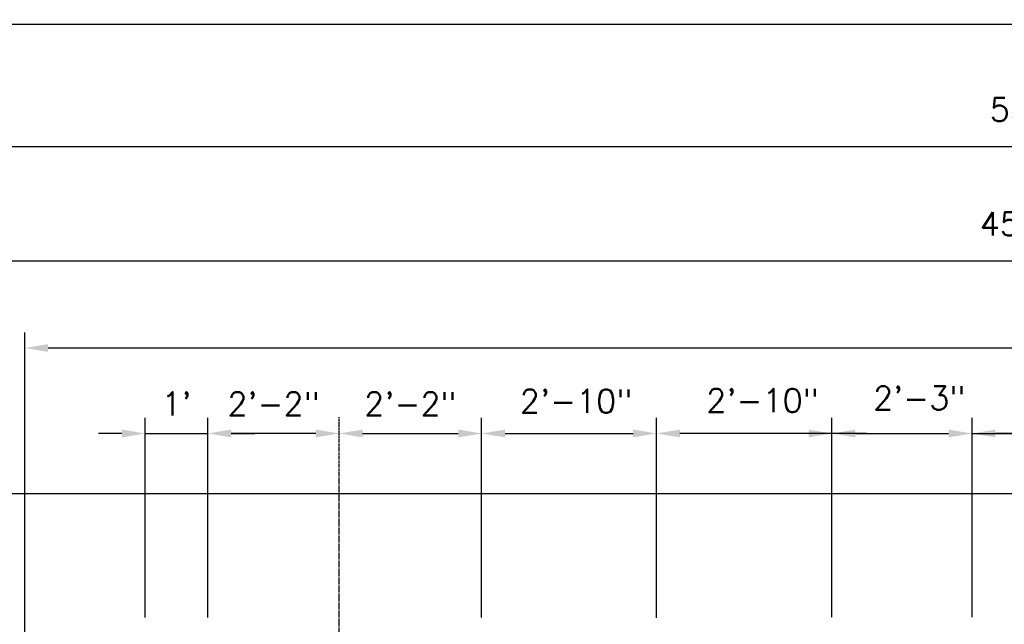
# Model space of a CAD drawing. Extents: x 2360 to 5106, y -824 to 622.
# Tile 7 of 124: x 3190 to 3379, y 141 to 257. Entities that reach past the tile are written whole.
import ezdxf

# ---------------------------------------------------------------- set-up
doc = ezdxf.new("R2010")
doc.units = 0
doc.header["$MEASUREMENT"] = 0
doc.header["$PDSIZE"] = 1
doc.linetypes.add('CENTER1', pattern=[0.6625, 0.5, -0.075, 0.0125, -0.075])
doc.layers.get('0').update_dxf_attribs({"linetype": 'CONTINUOUS'})
doc.layers.get('DEFPOINTS').update_dxf_attribs({"linetype": 'CONTINUOUS'})
for name, color, linetype in [('CENTERLINE', 3, 'CENTER1'), ('DIM', 3, 'CONTINUOUS'), ('FREEZE-OUTLINE-TITLES', 60, 'CONTINUOUS'), ('TANK-SLAB', 6, 'CONTINUOUS'), ('TEXT', 3, 'CONTINUOUS')]:
    doc.layers.add(name, color=color, linetype=linetype)
doc.styles.add('SIMPLEX', font='simplex')
doc.dimstyles.new('DIM48', dxfattribs={"dimscale": 48, "dimtxt": 0.09375, "dimasz": 0.09375, "dimexe": 0.0625, "dimexo": 0.0625, "dimgap": 0.0625, "dimtad": 1, "dimdec": 4, "dimzin": 3, "dimdsep": 46, "dimlunit": 4, "dimtxsty": 'SIMPLEX', "dimcen": 0, "dimclrd": 3, "dimclre": 3, "dimclrt": 3, "dimadec": 0, "dimazin": 0, "dimtfac": 1, "dimtdec": 4, "dimtofl": 0, "dimtmove": 2, "dimatfit": 3, "dimfxl": 1, "dimfrac": 2, "dimtolj": 1, "dimtzin": 3, "dimarcsym": 0})

# ---------------------------------------------------------------- blocks, each defined once
blk = doc.blocks.new('*D82')
at = {"layer": 'DEFPOINTS', "color": 0, "transparency": 16777216}
for p in [(3090.35, 232.2), (3090.35, 165.68), (3753.85, 165.68)]:
    blk.add_point(p, dxfattribs=at)
at = {"layer": 'DIM', "color": 3, "lineweight": -2, "transparency": 16777216}
for p, q in [((3090.35, 168.68), (3090.35, 235.2)), ((3753.85, 168.68), (3753.85, 235.2)), ((3749.35, 232.2), (3094.85, 232.2))]:
    blk.add_line(p, q, dxfattribs=at)
at = {"layer": 'DIM', "color": 3, "transparency": 16777216}
for points in [[(3094.85, 232.95), (3094.85, 231.45), (3090.35, 232.2)], [(3749.35, 232.95), (3749.35, 231.45), (3753.85, 232.2)]]:
    blk.add_solid(points, dxfattribs=at)
at = {"layer": 'DIM', "color": 3, "transparency": 16777216, "insert": (3422.1, 238.62), "char_height": 4.5, "attachment_point": 5, "style": 'SIMPLEX'}
blk.add_mtext('\\A1;55\'-3 1/2" (F.V. TANK SLAB)', dxfattribs=at)
blk = doc.blocks.new('*D84')
at = {"layer": 'DEFPOINTS', "color": 0, "transparency": 16777216}
for p in [(3151.74, 210.25), (3151.74, 210.25), (3696.5, 195.68)]:
    blk.add_point(p, dxfattribs=at)
at = {"layer": 'DIM', "color": 3, "lineweight": -2, "transparency": 16777216}
for p, q in [((3696.5, 198.68), (3696.5, 213.25)), ((3692, 210.25), (3156.24, 210.25))]:
    blk.add_line(p, q, dxfattribs=at)
at = {"layer": 'DIM', "color": 3, "transparency": 16777216}
for points in [[(3156.24, 211), (3156.24, 209.5), (3151.74, 210.25)], [(3692, 211), (3692, 209.5), (3696.5, 210.25)]]:
    blk.add_solid(points, dxfattribs=at)
at = {"layer": 'DIM', "color": 3, "transparency": 16777216, "insert": (3424.12, 216.68), "char_height": 4.5, "attachment_point": 5, "style": 'SIMPLEX'}
blk.add_mtext('\\A1;45\'-4 3/4" (F.V. TANK LENGTH)', dxfattribs=at)
blk = doc.blocks.new('*D86')
at = {"layer": 'DEFPOINTS', "color": 0, "transparency": 16777216}
for p in [(3060.35, 165.68), (3090.35, 165.68), (3204.45, 129.68)]:
    blk.add_point(p, dxfattribs=at)
at = {"layer": 'DIM', "color": 3, "lineweight": -2, "transparency": 16777216}
for p, q in [((3087.35, 165.68), (3057.35, 165.68)), ((3060.35, 134.18), (3060.35, 161.18)), ((3201.45, 129.68), (3057.35, 129.68))]:
    blk.add_line(p, q, dxfattribs=at)
at = {"layer": 'DIM', "color": 3, "transparency": 16777216}
for points in [[(3059.6, 161.18), (3061.1, 161.18), (3060.35, 165.68)], [(3059.6, 134.18), (3061.1, 134.18), (3060.35, 129.68)]]:
    blk.add_solid(points, dxfattribs=at)
at = {"layer": 'DIM', "color": 3, "transparency": 16777216, "insert": (3054.67, 147.68), "char_height": 4.5, "attachment_point": 5, "rotation": 90, "style": 'SIMPLEX'}
blk.add_mtext('\\A1;3\'-0"', dxfattribs=at)
blk = doc.blocks.new('*D119')
at = {"color": 3, "lineweight": -2, "transparency": 16777216}
for p, q in [((3191, 107.68), (3191, 196.62)), ((3658.32, 107.62), (3658.32, 196.62)), ((3195.5, 193.62), (3653.82, 193.62))]:
    blk.add_line(p, q, dxfattribs=at)
at = {"color": 3, "transparency": 16777216}
for points in [[(3195.5, 194.37), (3195.5, 192.87), (3191, 193.62)], [(3653.82, 194.37), (3653.82, 192.87), (3658.32, 193.62)]]:
    blk.add_solid(points, dxfattribs=at)
at = {"layer": 'DEFPOINTS', "color": 0, "transparency": 16777216}
for p in [(3658.32, 193.62), (3191, 104.68), (3658.32, 104.62)]:
    blk.add_point(p, dxfattribs=at)
at = {"color": 3, "transparency": 16777216, "insert": (3424.66, 199.3), "char_height": 4.5, "attachment_point": 5, "style": 'SIMPLEX'}
blk.add_mtext('\\A1;38\'-10"', dxfattribs=at)
blk = doc.blocks.new('*D108')
at = {"layer": 'DEFPOINTS', "color": 0, "transparency": 16777216}
for p in [(3214.15, 177.21), (3226.15, 177.21), (3226.15, 177.21)]:
    blk.add_point(p, dxfattribs=at)
at = {"layer": 'DIM', "color": 3, "lineweight": -2, "transparency": 16777216}
for p, q in [((3209.65, 177.21), (3205.15, 177.21)), ((3230.65, 177.21), (3235.15, 177.21))]:
    blk.add_line(p, q, dxfattribs=at)
at = {"layer": 'DIM', "color": 3, "transparency": 16777216}
for points in [[(3209.65, 177.96), (3209.65, 176.46), (3214.15, 177.21)], [(3230.65, 177.96), (3230.65, 176.46), (3226.15, 177.21)]]:
    blk.add_solid(points, dxfattribs=at)
at = {"layer": 'DIM', "color": 3, "transparency": 16777216, "insert": (3220.15, 182.89), "char_height": 4.5, "attachment_point": 5, "style": 'SIMPLEX'}
blk.add_mtext("\\A1;1'", dxfattribs=at)
blk = doc.blocks.new('*D109')
at = {"layer": 'DEFPOINTS', "color": 0, "transparency": 16777216}
for p in [(3226.15, 177.21), (3226.15, 177.21), (3251.38, 177.21)]:
    blk.add_point(p, dxfattribs=at)
at = {"layer": 'DIM', "color": 3, "lineweight": -2, "transparency": 16777216}
blk.add_line((3246.88, 177.21), (3230.65, 177.21), dxfattribs=at)
at = {"layer": 'DIM', "color": 3, "transparency": 16777216}
for points in [[(3230.65, 177.96), (3230.65, 176.46), (3226.15, 177.21)], [(3246.88, 177.96), (3246.88, 176.46), (3251.38, 177.21)]]:
    blk.add_solid(points, dxfattribs=at)
at = {"layer": 'DIM', "color": 3, "transparency": 16777216, "insert": (3238.77, 182.89), "char_height": 4.5, "attachment_point": 5, "style": 'SIMPLEX'}
blk.add_mtext('\\A1;2\'-2"', dxfattribs=at)
blk = doc.blocks.new('*D110')
at = {"layer": 'DEFPOINTS', "color": 0, "transparency": 16777216}
for p in [(3312.3, 177.21), (3278.73, 138.88), (3312.3, 138.81)]:
    blk.add_point(p, dxfattribs=at)
at = {"layer": 'DIM', "color": 3, "lineweight": -2, "transparency": 16777216}
for p, q in [((3278.73, 141.88), (3278.73, 180.21)), ((3312.3, 141.81), (3312.3, 180.21)), ((3283.23, 177.21), (3307.8, 177.21))]:
    blk.add_line(p, q, dxfattribs=at)
at = {"layer": 'DIM', "color": 3, "transparency": 16777216}
for points in [[(3283.23, 177.96), (3283.23, 176.46), (3278.73, 177.21)], [(3307.8, 177.96), (3307.8, 176.46), (3312.3, 177.21)]]:
    blk.add_solid(points, dxfattribs=at)
at = {"layer": 'DIM', "color": 3, "transparency": 16777216, "insert": (3296.87, 183.41), "char_height": 4.5, "attachment_point": 5, "style": 'SIMPLEX'}
blk.add_mtext('\\A1;2\'-10"', dxfattribs=at)
blk = doc.blocks.new('*D111')
at = {"layer": 'DEFPOINTS', "color": 0, "transparency": 16777216}
for p in [(3312.3, 177.21), (3312.3, 138.81), (3345.99, 138.94)]:
    blk.add_point(p, dxfattribs=at)
at = {"layer": 'DIM', "color": 3, "lineweight": -2, "transparency": 16777216}
for p, q in [((3312.3, 141.81), (3312.3, 180.21)), ((3345.99, 141.94), (3345.99, 180.21)), ((3341.49, 177.21), (3316.8, 177.21))]:
    blk.add_line(p, q, dxfattribs=at)
at = {"layer": 'DIM', "color": 3, "transparency": 16777216}
for points in [[(3316.8, 177.96), (3316.8, 176.46), (3312.3, 177.21)], [(3341.49, 177.96), (3341.49, 176.46), (3345.99, 177.21)]]:
    blk.add_solid(points, dxfattribs=at)
at = {"layer": 'DIM', "color": 3, "transparency": 16777216, "insert": (3332.65, 183.54), "char_height": 4.5, "attachment_point": 5, "style": 'SIMPLEX'}
blk.add_mtext('\\A1;2\'-10"', dxfattribs=at)
blk = doc.blocks.new('*D112')
at = {"layer": 'DEFPOINTS', "color": 0, "transparency": 16777216}
for p in [(3372.88, 177.21), (3345.99, 138.94), (3372.88, 138.95)]:
    blk.add_point(p, dxfattribs=at)
at = {"layer": 'DIM', "color": 3, "lineweight": -2, "transparency": 16777216}
for p, q in [((3345.99, 141.94), (3345.99, 180.21)), ((3372.88, 141.95), (3372.88, 180.21)), ((3350.49, 177.21), (3368.38, 177.21))]:
    blk.add_line(p, q, dxfattribs=at)
at = {"layer": 'DIM', "color": 3, "transparency": 16777216}
for points in [[(3350.49, 177.96), (3350.49, 176.46), (3345.99, 177.21)], [(3368.38, 177.96), (3368.38, 176.46), (3372.88, 177.21)]]:
    blk.add_solid(points, dxfattribs=at)
at = {"layer": 'DIM', "color": 3, "transparency": 16777216, "insert": (3362.74, 184.02), "char_height": 4.5, "attachment_point": 5, "style": 'SIMPLEX'}
blk.add_mtext('\\A1;2\'-3"', dxfattribs=at)
blk = doc.blocks.new('*D113')
at = {"layer": 'DEFPOINTS', "color": 0, "transparency": 16777216}
for p in [(3372.88, 177.21), (3372.88, 138.95), (3424.46, 138.81)]:
    blk.add_point(p, dxfattribs=at)
at = {"layer": 'DIM', "color": 3, "lineweight": -2, "transparency": 16777216}
for p, q in [((3372.88, 141.95), (3372.88, 180.21)), ((3424.46, 141.81), (3424.46, 180.21)), ((3419.96, 177.21), (3377.38, 177.21))]:
    blk.add_line(p, q, dxfattribs=at)
at = {"layer": 'DIM', "color": 3, "transparency": 16777216}
for points in [[(3377.38, 177.96), (3377.38, 176.46), (3372.88, 177.21)], [(3419.96, 177.96), (3419.96, 176.46), (3424.46, 177.21)]]:
    blk.add_solid(points, dxfattribs=at)
at = {"layer": 'DIM', "color": 3, "transparency": 16777216, "insert": (3398.67, 182.89), "char_height": 4.5, "attachment_point": 5, "style": 'SIMPLEX'}
blk.add_mtext('\\A1;4\'-4"', dxfattribs=at)
blk = doc.blocks.new('*D105')
at = {"color": 3, "lineweight": -2, "transparency": 16777216}
blk.add_line((3255.88, 177.21), (3274.23, 177.21), dxfattribs=at)
at = {"color": 3, "transparency": 16777216}
for points in [[(3255.88, 177.96), (3255.88, 176.46), (3251.38, 177.21)], [(3274.23, 177.96), (3274.23, 176.46), (3278.73, 177.21)]]:
    blk.add_solid(points, dxfattribs=at)
at = {"layer": 'DEFPOINTS', "color": 0, "transparency": 16777216}
for p in [(3251.38, 177.21), (3278.73, 177.21), (3278.73, 177.21)]:
    blk.add_point(p, dxfattribs=at)
at = {"color": 3, "transparency": 16777216, "insert": (3265.06, 182.89), "char_height": 4.5, "attachment_point": 5, "style": 'SIMPLEX'}
blk.add_mtext('\\A1;2\'-2"', dxfattribs=at)

msp = doc.modelspace()

# ---------------------------------------------------------------- linework, layer by layer
at = {"layer": 'CENTERLINE'}
msp.add_line((3251.3784, 66.6856), (3251.3784, 180.33043), dxfattribs=at)
at = {"layer": 'DIM'}
for p, q in [((3214.15463, 141.87866), (3214.15463, 180.20822)), ((3226.15463, 141.87831), (3226.15463, 180.20822)), ((3214.15463, 177.20822), (3226.15463, 177.20822))]:
    msp.add_line(p, q, dxfattribs=at)
at = {"layer": 'FREEZE-OUTLINE-TITLES', "color": 60, "linetype": 'Continuous'}
msp.add_lwpolyline([(3992.18868, 255.68774), (2876.18868, 255.68774), (2876.18868, -422.31593), (3992.18868, -422.31593)], close=True, dxfattribs=at)
at = {"layer": 'TANK-SLAB'}
msp.add_lwpolyline([(3090.3476, -194.31593), (3090.3476, 165.68407), (3753.85417, 165.68407), (3753.85417, -194.31593)], close=True, dxfattribs=at)
at = {"layer": 'TEXT'}
for p, q in [((3352.59655, 177.20822), (3339.93006, 177.20822)), ((3372.8812, 177.20822), (3385.00234, 177.20822))]:
    msp.add_line(p, q, dxfattribs=at)

# ---------------------------------------------------------------- dimensions: what is measured, and where the dimension line sits
for base, p1, p2, text, picture, middle in [((3658.32063, 193.625), (3190.99813, 104.68483), (3658.32063, 104.62169), '38\'-10"', '*D119', (3424.65938, 199.30357)), ((3278.73466, 177.20822), (3251.3784, 177.20822), (3278.73466, 177.20822), '2\'-2"', '*D105', (3265.05653, 182.8868))]:
    dim = msp.add_linear_dim(base=base, p1=p1, p2=p2, angle=0, text=text, dimstyle='DIM48')
    dim.commit()
    dim.dimension.update_dxf_attribs({"geometry": picture, "text_midpoint": middle})
at = {"layer": 'DIM'}
for base, p1, p2, angle, text, picture, middle in [((3090.3476, 232.195), (3753.85417, 165.68407), (3090.3476, 165.68407), 180, '<> (F.V. TANK SLAB)', '*D82', (3422.10089, 238.62357)), ((3151.74195, 210.25147), (3696.49833, 195.68407), (3151.74195, 210.25147), 180, '<> (F.V. TANK LENGTH)', '*D84', (3424.12014, 216.68004)), ((3226.15463, 177.20822), (3214.15463, 177.20822), (3226.15463, 177.20822), 0, "1'", '*D108', (3220.15463, 182.8868)), ((3226.15463, 177.20822), (3251.3784, 177.20822), (3226.15463, 177.20822), 180, '2\'-2"', '*D109', (3238.76651, 182.8868)), ((3372.8812, 177.20822), (3424.46174, 138.81066), (3372.8812, 138.94513), 0, '4\'-4"', '*D113', (3398.67147, 182.8868))]:
    dim = msp.add_linear_dim(base=base, p1=p1, p2=p2, angle=angle, text=text, dimstyle='DIM48', dxfattribs=at)
    dim.commit()
    dim.dimension.update_dxf_attribs({"geometry": picture, "text_midpoint": middle})
for base, p1, p2, text, picture, middle in [((3312.30141, 177.20822), (3278.73466, 138.87833), (3312.30141, 138.81049), '2\'-10"', '*D110', (3296.87227, 183.40917)), ((3312.30141, 177.20822), (3345.99271, 138.94438), (3312.30141, 138.81049), '2\'-10"', '*D111', (3332.64832, 183.54343)), ((3372.8812, 177.20822), (3345.99271, 138.94438), (3372.8812, 138.94513), '2\'-3"', '*D112', (3362.73887, 184.01561))]:
    dim = msp.add_linear_dim(base=base, p1=p1, p2=p2, angle=0, text=text, dimstyle='DIM48', dxfattribs=at)
    dim.commit()
    dim.dimension.update_dxf_attribs({"geometry": picture, "text_midpoint": middle, "dimtype": 160})
dim = msp.add_linear_dim(base=(3060.3476, 165.68407), p1=(3204.45304, 129.68407), p2=(3090.3476, 165.68407), angle=90, dimstyle='DIM48', dxfattribs=at)
dim.commit()
dim.dimension.update_dxf_attribs({"geometry": '*D86', "text_midpoint": (3054.66903, 147.68407)})

doc.saveas('drawing.dxf')
